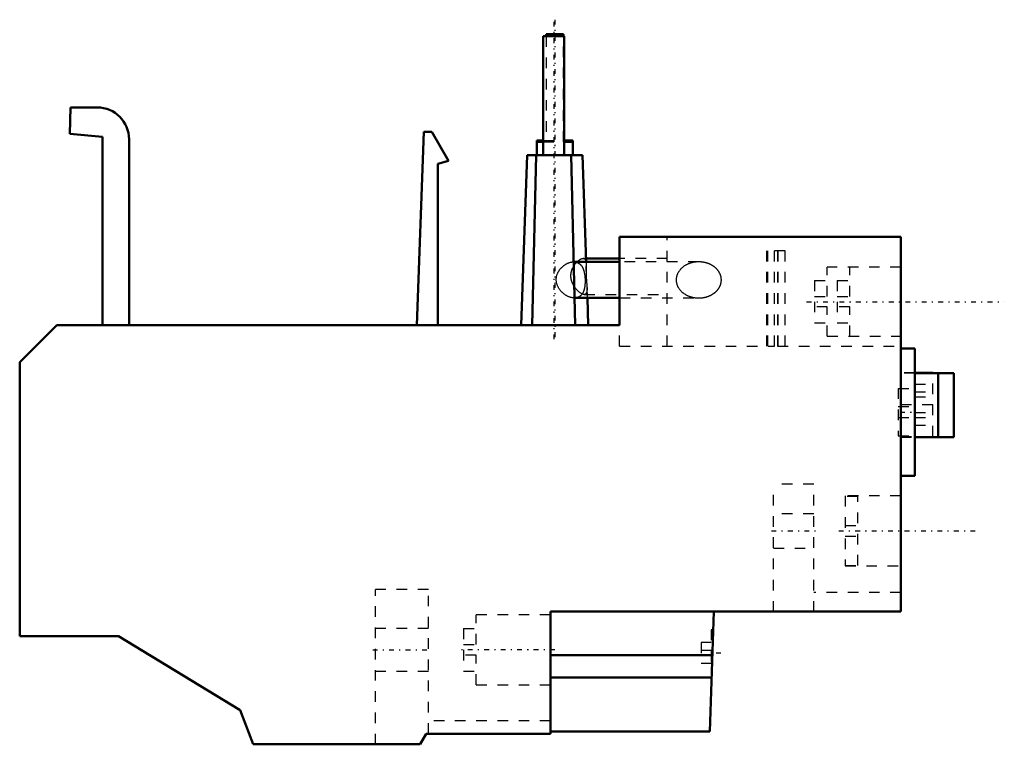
# Model space of a CAD drawing. Header units: millimetres. Extents: x 0 to 92.7, y -10.2 to 58.1.
import ezdxf

# ---------------------------------------------------------------- set-up
doc = ezdxf.new("R2010")
doc.units = ezdxf.units.MM
doc.linetypes.add('Center', pattern=[1.5, 0.45, -0.5, 0.05, -0.5])
doc.linetypes.add('Dashed', pattern=[2, 1, -1])
for name, color, linetype, lineweight in [('AM_0', 7, 'Continuous', 30), ('AM_3', 7, 'Dashed', 5), ('AM_7', 7, 'Center', 5)]:
    doc.layers.add(name, color=color, linetype=linetype, lineweight=lineweight)

msp = doc.modelspace()

# ---------------------------------------------------------------- linework, layer by layer
at = {"layer": 'AM_0', "color": 7, "linetype": 'Continuous', "lineweight": 50}
for p, q in [((49.585, 56.697), (49.585, 56.5)), ((49.585, 56.697), (51.215, 56.697)), ((51.215, 56.5), (51.215, 56.697)), ((49.3, 56.5), (49.3, 45.3)), ((49.3, 56.5), (51.3, 56.5)), ((49.585, 56.55), (51.215, 56.55)), ((51.3, 45.3), (51.3, 56.5)), ((4.714, 47.3), (4.801, 49.8)), ((4.801, 49.8), (7.301, 49.8)), ((7.801, 47.03), (4.714, 47.3)), ((37.417, 29.3), (38.052, 47.497)), ((38.052, 47.497), (38.824, 47.497)), ((38.824, 47.497), (40.4, 44.768)), ((7.801, 29.3), (7.801, 47.03)), ((10.301, 46.8), (10.301, 29.3)), ((48.7, 46.697), (48.7, 45.3)), ((48.7, 46.697), (49.299, 46.697)), ((48.7, 46.55), (49.299, 46.55)), ((51.301, 46.697), (52.1, 46.697)), ((51.301, 46.55), (52.1, 46.55)), ((52.1, 45.3), (52.1, 46.697)), ((40.4, 44.768), (39.4, 44.5)), ((47.798, 45.3), (47.24, 29.3)), ((47.798, 45.3), (48.648, 45.3)), ((48.65, 45.3), (48.27, 29.3)), ((48.65, 45.3), (53.002, 45.3)), ((52.33, 29.3), (51.95, 45.3)), ((53.352, 35.25), (53.002, 45.3)), ((39.4, 44.5), (39.4, 29.3)), ((56.5, 29.3), (56.5, 37.6)), ((56.5, 37.6), (83, 37.6)), ((83, 37.6), (83, 2.3)), ((56.5, 35.25), (52.189, 35.25)), ((56.5, 35.58), (53.341, 35.58)), ((52.27, 31.85), (56.5, 31.85)), ((53.56, 29.3), (53.471, 31.85)), ((0, 25.8), (3.5, 29.3)), ((3.5, 29.3), (56.5, 29.3)), ((84.3, 27.1), (83, 27.1)), ((84.3, 15.1), (84.3, 27.1)), ((0, 0), (0, 25.8)), ((86, 24.8), (84.3, 24.8)), ((88, 24.75), (84.3, 24.75)), ((86, 24.752), (86, 24.8)), ((86.5, 18.75), (86.5, 24.75)), ((88, 18.75), (88, 24.75)), ((84.3, 18.75), (88, 18.75)), ((83, 15.1), (84.3, 15.1)), ((50, 2.3), (50, -9.2)), ((83, 2.3), (50, 2.3)), ((65, -9), (65.395, 2.3)), ((9.3, 0), (0, 0)), ((20.771, -6.997), (9.3, 0)), ((50, -1.788), (65.252, -1.788)), ((50, -3.919), (65.177, -3.919)), ((22, -10.2), (20.771, -6.997)), ((38.3, -9.2), (37.723, -10.2)), ((50, -9.2), (38.3, -9.2)), ((50, -9), (65, -9)), ((37.723, -10.2), (22, -10.2))]:
    msp.add_line(p, q, dxfattribs=at)
msp.add_arc((7.301, 46.8), 3, 0, 90, dxfattribs=at)
at = {"layer": 'AM_3', "color": 6, "linetype": 'Dashed', "lineweight": 25}
for p, q in [((49.585, 56.5), (49.585, 46.55)), ((51.215, 46.55), (51.215, 56.5)), ((49.299, 46.697), (51.301, 46.697)), ((49.299, 46.55), (51.301, 46.55)), ((48.648, 45.3), (50.3, 45.3)), ((52.1, 45.3), (51.95, 45.3)), ((61, 27.3), (61, 37.6)), ((72.1, 36.3), (70.372, 36.3)), ((70.372, 27.3), (70.372, 36.3)), ((70.449, 36.3), (70.449, 27.3)), ((71.1, 27.3), (71.1, 36.3)), ((71.378, 36.3), (71.378, 27.3)), ((71.456, 27.3), (71.456, 36.3)), ((72.1, 27.3), (72.1, 36.3)), ((52.189, 35.25), (52.177, 35.25)), ((52.453, 35.212), (52.491, 35.25)), ((53.341, 35.58), (53.065, 35.58)), ((53.471, 31.85), (53.352, 35.25)), ((61, 35.58), (56.5, 35.58)), ((63.962, 35.25), (56.5, 35.25)), ((83, 34.75), (76.072, 34.75)), ((76.072, 32), (76.072, 34.75)), ((78.192, 32), (78.192, 34.75)), ((74.872, 33.5), (76.072, 33.5)), ((74.872, 33.5), (74.872, 29.5)), ((76.992, 33.5), (78.192, 33.5)), ((76.992, 33.5), (76.992, 29.5)), ((52.248, 31.85), (52.27, 31.85)), ((53.173, 32.18), (61, 32.18)), ((56.5, 31.85), (63.962, 31.85)), ((74.872, 32), (76.072, 32)), ((76.992, 32), (78.192, 32)), ((76.072, 31), (74.872, 31)), ((76.072, 28.25), (76.072, 31)), ((78.192, 31), (76.992, 31)), ((78.192, 28.25), (78.192, 31)), ((56.5, 27.3), (56.5, 29.3)), ((74.872, 29.5), (76.072, 29.5)), ((76.992, 29.5), (78.192, 29.5)), ((76.072, 28.25), (83, 28.25)), ((56.5, 27.3), (71.1, 27.3)), ((71.378, 27.3), (83, 27.3)), ((84.3, 24.8), (83, 24.8)), ((84.3, 24.75), (83, 24.75)), ((86, 18.8), (86, 24.752)), ((82.753, 23.335), (84.3, 23.335)), ((82.753, 23.335), (82.753, 18.865)), ((84.31, 23.745), (86, 23.745)), ((84.31, 23.745), (84.31, 19.855)), ((84.31, 23.016), (86, 23.016)), ((84.31, 22.528), (86, 22.528)), ((82.753, 21.615), (84.3, 21.615)), ((83, 21.8), (86, 21.8)), ((82.753, 20.585), (84.3, 20.585)), ((84.31, 21.072), (86, 21.072)), ((84.31, 20.584), (86, 20.584)), ((84.31, 19.855), (86, 19.855)), ((82.753, 18.865), (84.3, 18.865)), ((83, 18.8), (86, 18.8)), ((83, 18.75), (84.3, 18.75)), ((71, 2.3), (71, 14.3)), ((74.8, 14.3), (71, 14.3)), ((74.8, 2.3), (74.8, 14.3)), ((83, 13.2), (77.75, 13.2)), ((77.75, 13.2), (77.75, 6.6)), ((78.95, 13.162), (77.75, 13.162)), ((78.95, 6.638), (78.95, 13.162)), ((74.8, 11.527), (71, 11.527)), ((77.75, 10.4), (78.95, 10.4)), ((77.75, 9.4), (78.95, 9.4)), ((71, 8.273), (74.8, 8.273)), ((77.75, 6.638), (78.95, 6.638)), ((77.75, 6.6), (83, 6.6)), ((38.5, 4.4), (33.5, 4.4)), ((33.5, -10.2), (33.5, 4.4)), ((38.5, -9.2), (38.5, 4.4)), ((83, 4.1), (74.8, 4.1)), ((50, 2), (43, 2)), ((43, -0.8), (43, 2)), ((38.5, 0.7), (33.5, 0.7)), ((41.8, 0.7), (43, 0.7)), ((41.8, 0.7), (41.8, -3.3)), ((65.335, 0.6), (65.141, 0.6)), ((65.141, 0.6), (65.141, -3.8)), ((41.8, -0.8), (43, -0.8)), ((65.141, -0.6), (64.191, -0.6)), ((64.191, -0.6), (64.191, -2.6)), ((43, -1.8), (41.8, -1.8)), ((43, -4.6), (43, -1.8)), ((65.141, -1.35), (64.191, -1.35)), ((65.141, -1.85), (64.191, -1.85)), ((65.141, -2.6), (64.191, -2.6)), ((33.5, -3.3), (38.5, -3.3)), ((41.8, -3.3), (43, -3.3)), ((43, -4.6), (50, -4.6)), ((50, -3.92), (65.177, -3.92)), ((65.141, -3.8), (65.182, -3.8)), ((50, -8), (38.5, -8))]:
    msp.add_line(p, q, dxfattribs=at)
for points in [[(52.248, 31.85), (52.229, 31.85), (52.189, 31.852), (52.149, 31.854), (52.128, 31.856), (52.108, 31.859), (52.066, 31.865), (52.024, 31.872), (51.981, 31.881), (51.938, 31.891), (51.895, 31.902), (51.874, 31.909), (51.852, 31.916), (51.808, 31.93), (51.764, 31.946), (51.721, 31.964), (51.677, 31.982), (51.634, 32.003), (51.612, 32.013), (51.59, 32.024), (51.547, 32.047), (51.505, 32.071), (51.483, 32.083), (51.462, 32.096), (51.421, 32.122), (51.379, 32.149), (51.359, 32.163), (51.339, 32.177), (51.299, 32.207), (51.26, 32.237), (51.221, 32.268), (51.184, 32.299), (51.147, 32.331), (51.13, 32.348), (51.112, 32.364), (51.077, 32.398), (51.043, 32.433), (51.009, 32.469), (50.975, 32.506), (50.943, 32.545), (50.927, 32.564), (50.911, 32.584), (50.88, 32.624), (50.85, 32.666), (50.821, 32.708), (50.793, 32.751), (50.766, 32.795), (50.753, 32.817), (50.74, 32.84), (50.716, 32.885), (50.693, 32.931), (50.671, 32.978), (50.651, 33.025), (50.632, 33.073), (50.624, 33.097), (50.615, 33.121), (50.6, 33.169), (50.586, 33.218), (50.574, 33.267), (50.564, 33.316), (50.555, 33.366), (50.552, 33.39), (50.548, 33.415), (50.543, 33.464), (50.54, 33.514), (50.539, 33.538), (50.538, 33.563), (50.538, 33.611), (50.54, 33.66), (50.542, 33.685), (50.544, 33.71), (50.549, 33.759), (50.556, 33.809), (50.565, 33.858), (50.575, 33.907), (50.588, 33.957), (50.594, 33.981), (50.602, 34.005), (50.617, 34.054), (50.635, 34.102), (50.654, 34.15), (50.674, 34.197), (50.696, 34.243), (50.708, 34.266), (50.72, 34.289), (50.745, 34.334), (50.771, 34.378), (50.798, 34.421), (50.827, 34.463), (50.857, 34.505), (50.872, 34.525), (50.887, 34.545), (50.919, 34.584), (50.951, 34.623), (50.984, 34.66), (51.018, 34.696), (51.052, 34.73), (51.069, 34.747), (51.087, 34.764), (51.122, 34.796), (51.158, 34.828), (51.196, 34.859), (51.234, 34.89), (51.273, 34.919), (51.293, 34.934), (51.313, 34.948), (51.353, 34.975), (51.395, 35.002), (51.415, 35.015), (51.436, 35.027), (51.478, 35.051), (51.521, 35.074), (51.542, 35.085), (51.564, 35.096), (51.607, 35.116), (51.65, 35.135), (51.694, 35.153), (51.737, 35.169), (51.781, 35.184), (51.803, 35.191), (51.824, 35.197), (51.867, 35.209), (51.91, 35.219), (51.953, 35.228), (51.995, 35.235), (52.036, 35.241), (52.057, 35.244), (52.077, 35.246), (52.118, 35.248), (52.157, 35.25), (52.177, 35.25)], [(52.177, 35.25), (52.186, 35.25), (52.205, 35.25), (52.225, 35.249), (52.234, 35.248), (52.244, 35.248), (52.262, 35.247), (52.281, 35.245), (52.3, 35.243), (52.319, 35.24), (52.337, 35.237), (52.347, 35.236), (52.356, 35.234), (52.374, 35.231), (52.393, 35.227), (52.411, 35.223), (52.429, 35.218), (52.446, 35.213), (52.455, 35.21), (52.464, 35.208), (52.482, 35.202), (52.499, 35.196), (52.508, 35.193), (52.516, 35.19), (52.533, 35.183), (52.55, 35.176), (52.559, 35.172), (52.567, 35.168), (52.583, 35.16), (52.6, 35.152), (52.616, 35.144), (52.632, 35.135), (52.647, 35.126), (52.655, 35.121), (52.663, 35.116), (52.678, 35.106), (52.693, 35.096), (52.708, 35.086), (52.722, 35.075), (52.737, 35.064), (52.744, 35.058), (52.751, 35.052), (52.765, 35.041), (52.778, 35.029), (52.792, 35.016), (52.805, 35.004), (52.818, 34.991), (52.824, 34.984), (52.831, 34.978), (52.843, 34.964), (52.855, 34.951), (52.867, 34.937), (52.879, 34.923), (52.891, 34.909), (52.896, 34.901), (52.902, 34.894), (52.913, 34.879), (52.924, 34.864), (52.935, 34.849), (52.945, 34.834), (52.955, 34.818), (52.96, 34.81), (52.965, 34.803), (52.974, 34.787), (52.984, 34.771), (52.988, 34.763), (52.993, 34.754), (53.002, 34.738), (53.011, 34.721), (53.015, 34.713), (53.02, 34.704), (53.028, 34.687), (53.037, 34.669), (53.045, 34.651), (53.053, 34.633), (53.061, 34.615), (53.065, 34.605), (53.069, 34.596), (53.077, 34.577), (53.084, 34.558), (53.091, 34.538), (53.099, 34.518), (53.106, 34.498), (53.109, 34.488), (53.112, 34.478), (53.119, 34.457), (53.126, 34.436), (53.132, 34.415), (53.138, 34.394), (53.144, 34.373), (53.147, 34.362), (53.15, 34.351), (53.156, 34.329), (53.161, 34.307), (53.166, 34.285), (53.172, 34.263), (53.177, 34.24), (53.179, 34.229), (53.181, 34.218), (53.186, 34.195), (53.191, 34.172), (53.195, 34.148), (53.199, 34.125), (53.203, 34.102), (53.205, 34.09), (53.207, 34.078), (53.211, 34.054), (53.214, 34.031), (53.216, 34.019), (53.218, 34.007), (53.221, 33.983), (53.224, 33.959), (53.225, 33.947), (53.227, 33.935), (53.23, 33.91), (53.232, 33.886), (53.235, 33.862), (53.237, 33.838), (53.239, 33.813), (53.24, 33.801), (53.241, 33.789), (53.243, 33.765), (53.245, 33.74), (53.247, 33.716), (53.248, 33.692), (53.249, 33.668), (53.25, 33.656), (53.251, 33.644), (53.252, 33.62), (53.253, 33.595), (53.253, 33.584)], [(52.491, 35.25), (52.508, 35.267), (52.542, 35.301), (52.577, 35.332), (52.595, 35.348), (52.612, 35.362), (52.647, 35.391), (52.682, 35.417), (52.716, 35.442), (52.751, 35.465), (52.784, 35.486), (52.801, 35.496), (52.818, 35.505), (52.85, 35.521), (52.882, 35.536), (52.913, 35.549), (52.943, 35.559), (52.972, 35.567), (52.986, 35.571), (53, 35.574), (53.027, 35.578), (53.053, 35.58), (53.065, 35.58)], [(53.065, 35.58), (53.081, 35.58), (53.113, 35.576), (53.142, 35.569), (53.156, 35.564), (53.17, 35.558), (53.196, 35.543), (53.22, 35.525), (53.242, 35.503), (53.262, 35.478), (53.28, 35.449), (53.288, 35.433), (53.295, 35.416), (53.309, 35.381), (53.321, 35.342), (53.331, 35.3), (53.34, 35.256), (53.347, 35.21), (53.35, 35.186), (53.352, 35.161), (53.356, 35.111), (53.359, 35.058), (53.36, 35.031)], [(63.962, 35.25), (63.932, 35.25), (63.87, 35.248), (63.808, 35.246), (63.777, 35.244), (63.746, 35.241), (63.685, 35.235), (63.623, 35.228), (63.562, 35.22), (63.502, 35.21), (63.441, 35.198), (63.412, 35.192), (63.382, 35.186), (63.322, 35.171), (63.264, 35.156), (63.205, 35.139), (63.148, 35.121), (63.091, 35.101), (63.063, 35.091), (63.035, 35.08), (62.98, 35.058), (62.925, 35.034), (62.898, 35.022), (62.871, 35.01), (62.819, 34.984), (62.767, 34.957), (62.742, 34.943), (62.716, 34.928), (62.667, 34.899), (62.618, 34.868), (62.571, 34.836), (62.524, 34.803), (62.479, 34.769), (62.457, 34.752), (62.436, 34.734), (62.393, 34.699), (62.352, 34.662), (62.312, 34.624), (62.274, 34.585), (62.237, 34.545), (62.219, 34.525), (62.201, 34.505), (62.167, 34.463), (62.135, 34.421), (62.104, 34.378), (62.074, 34.335), (62.047, 34.291), (62.033, 34.268), (62.02, 34.246), (61.996, 34.201), (61.973, 34.155), (61.952, 34.108), (61.932, 34.061), (61.915, 34.014), (61.906, 33.99), (61.899, 33.966), (61.884, 33.918), (61.872, 33.87), (61.861, 33.821), (61.852, 33.772), (61.845, 33.723), (61.842, 33.698), (61.839, 33.674), (61.836, 33.624), (61.834, 33.575), (61.834, 33.55), (61.834, 33.525), (61.836, 33.476), (61.839, 33.426), (61.842, 33.402), (61.845, 33.377), (61.852, 33.328), (61.861, 33.279), (61.872, 33.23), (61.884, 33.182), (61.899, 33.134), (61.906, 33.11), (61.915, 33.086), (61.932, 33.039), (61.952, 32.992), (61.973, 32.945), (61.996, 32.899), (62.02, 32.854), (62.033, 32.832), (62.047, 32.809), (62.074, 32.765), (62.104, 32.722), (62.135, 32.679), (62.167, 32.637), (62.201, 32.595), (62.219, 32.575), (62.237, 32.555), (62.274, 32.515), (62.312, 32.476), (62.352, 32.438), (62.393, 32.401), (62.436, 32.366), (62.457, 32.348), (62.479, 32.331), (62.524, 32.297), (62.571, 32.264), (62.618, 32.232), (62.667, 32.201), (62.716, 32.172), (62.742, 32.157), (62.767, 32.143), (62.819, 32.116), (62.871, 32.09), (62.898, 32.078), (62.925, 32.066), (62.98, 32.042), (63.035, 32.02), (63.063, 32.009), (63.091, 31.999), (63.148, 31.979), (63.205, 31.961), (63.264, 31.944), (63.322, 31.929), (63.382, 31.914), (63.412, 31.908), (63.441, 31.902), (63.502, 31.89), (63.562, 31.88), (63.623, 31.872), (63.685, 31.865), (63.746, 31.859), (63.777, 31.856), (63.808, 31.854), (63.87, 31.852), (63.932, 31.85), (63.962, 31.85)], [(66.091, 33.55), (66.091, 33.562), (66.091, 33.587), (66.09, 33.612), (66.089, 33.624), (66.088, 33.637), (66.087, 33.661), (66.084, 33.686), (66.082, 33.71), (66.078, 33.735), (66.075, 33.76), (66.073, 33.772), (66.071, 33.784), (66.066, 33.809), (66.061, 33.833), (66.056, 33.857), (66.05, 33.882), (66.044, 33.906), (66.041, 33.918), (66.037, 33.93), (66.03, 33.954), (66.023, 33.978), (66.019, 33.99), (66.015, 34.002), (66.006, 34.026), (65.997, 34.049), (65.993, 34.061), (65.988, 34.073), (65.978, 34.096), (65.968, 34.12), (65.957, 34.143), (65.946, 34.166), (65.935, 34.189), (65.929, 34.201), (65.923, 34.212), (65.911, 34.235), (65.898, 34.257), (65.885, 34.28), (65.872, 34.302), (65.858, 34.324), (65.851, 34.335), (65.843, 34.346), (65.829, 34.368), (65.814, 34.389), (65.798, 34.411), (65.782, 34.432), (65.766, 34.453), (65.758, 34.463), (65.749, 34.474), (65.732, 34.494), (65.715, 34.515), (65.697, 34.535), (65.679, 34.555), (65.661, 34.575), (65.651, 34.585), (65.642, 34.595), (65.623, 34.614), (65.603, 34.633), (65.583, 34.652), (65.563, 34.671), (65.542, 34.689), (65.532, 34.699), (65.521, 34.708), (65.5, 34.726), (65.479, 34.743), (65.468, 34.752), (65.457, 34.761), (65.434, 34.778), (65.412, 34.795), (65.401, 34.803), (65.389, 34.812), (65.366, 34.828), (65.343, 34.844), (65.319, 34.86), (65.295, 34.876), (65.271, 34.891), (65.258, 34.899), (65.246, 34.906), (65.221, 34.921), (65.196, 34.935), (65.171, 34.95), (65.145, 34.963), (65.119, 34.977), (65.106, 34.984), (65.093, 34.99), (65.067, 35.003), (65.04, 35.016), (65.013, 35.028), (64.986, 35.04), (64.959, 35.052), (64.945, 35.058), (64.932, 35.064), (64.904, 35.075), (64.876, 35.085), (64.848, 35.096), (64.82, 35.106), (64.791, 35.116), (64.777, 35.121), (64.763, 35.125), (64.734, 35.134), (64.705, 35.143), (64.676, 35.152), (64.647, 35.16), (64.617, 35.168), (64.603, 35.171), (64.588, 35.175), (64.558, 35.182), (64.528, 35.189), (64.513, 35.192), (64.498, 35.195), (64.468, 35.201), (64.438, 35.207), (64.423, 35.21), (64.408, 35.212), (64.378, 35.217), (64.347, 35.222), (64.317, 35.226), (64.286, 35.23), (64.256, 35.234), (64.24, 35.235), (64.225, 35.237), (64.194, 35.24), (64.163, 35.242), (64.055, 35.248), (63.962, 35.25)], [(52.244, 32.921), (52.215, 32.968), (52.158, 33.066), (52.105, 33.169), (52.081, 33.222), (52.077, 33.231), (52.069, 33.248), (52.061, 33.266), (52.058, 33.275), (52.054, 33.284), (52.047, 33.302), (52.04, 33.321), (52.033, 33.339), (52.026, 33.357), (52.02, 33.376), (52.016, 33.385), (52.013, 33.394), (52.007, 33.413), (52.001, 33.432), (51.995, 33.45), (51.99, 33.469), (51.984, 33.488), (51.982, 33.497), (51.979, 33.507), (51.974, 33.526), (51.97, 33.545), (51.965, 33.564), (51.961, 33.583), (51.957, 33.602), (51.955, 33.611), (51.953, 33.621), (51.949, 33.64), (51.946, 33.659), (51.942, 33.678), (51.939, 33.697), (51.937, 33.716), (51.935, 33.726), (51.934, 33.736), (51.932, 33.755), (51.93, 33.774), (51.928, 33.793), (51.926, 33.812), (51.925, 33.831), (51.924, 33.841), (51.924, 33.85), (51.923, 33.869), (51.922, 33.888), (51.922, 33.898), (51.921, 33.907), (51.921, 33.926), (51.921, 33.945), (51.921, 33.954), (51.921, 33.964), (51.921, 33.983), (51.922, 34.002), (51.923, 34.021), (51.924, 34.04), (51.925, 34.059), (51.926, 34.069), (51.927, 34.079), (51.928, 34.098), (51.93, 34.117), (51.933, 34.136), (51.935, 34.155), (51.938, 34.175), (51.939, 34.184), (51.94, 34.194), (51.944, 34.213), (51.947, 34.232), (51.95, 34.251), (51.954, 34.27), (51.958, 34.289), (51.96, 34.299), (51.962, 34.308), (51.967, 34.327), (51.971, 34.346), (51.976, 34.365), (51.981, 34.383), (51.987, 34.402), (51.989, 34.411), (51.992, 34.421), (51.998, 34.439), (52.004, 34.458), (52.01, 34.476), (52.016, 34.494), (52.022, 34.513), (52.026, 34.522), (52.029, 34.531), (52.036, 34.549), (52.043, 34.567), (52.046, 34.576), (52.05, 34.585), (52.057, 34.602), (52.065, 34.62), (52.068, 34.629), (52.072, 34.637), (52.08, 34.655), (52.088, 34.672), (52.117, 34.732), (52.17, 34.83), (52.198, 34.877)], [(52.198, 34.877), (52.205, 34.887), (52.218, 34.908), (52.232, 34.929), (52.238, 34.94), (52.245, 34.95), (52.259, 34.97), (52.273, 34.99), (52.287, 35.009), (52.301, 35.028), (52.315, 35.047), (52.322, 35.056), (52.329, 35.065), (52.343, 35.084), (52.357, 35.101), (52.371, 35.119), (52.386, 35.136), (52.401, 35.153), (52.408, 35.162), (52.416, 35.17), (52.43, 35.187), (52.446, 35.203), (52.453, 35.212)], [(53.36, 35.031), (53.361, 35.007), (53.362, 34.956), (53.362, 34.904), (53.362, 34.876), (53.362, 34.849), (53.362, 34.792), (53.361, 34.734), (53.359, 34.674), (53.358, 34.612), (53.357, 34.549), (53.356, 34.517), (53.355, 34.485), (53.354, 34.419), (53.353, 34.353), (53.353, 34.286), (53.353, 34.218), (53.353, 34.15), (53.353, 34.116), (53.354, 34.083), (53.355, 34.015), (53.357, 33.947), (53.358, 33.914)], [(53.253, 33.584), (53.253, 33.571), (53.254, 33.546), (53.255, 33.521), (53.255, 33.509), (53.255, 33.496), (53.255, 33.471), (53.255, 33.446), (53.255, 33.421), (53.255, 33.396), (53.255, 33.371), (53.255, 33.358), (53.254, 33.346), (53.254, 33.321), (53.253, 33.296), (53.252, 33.271), (53.251, 33.246), (53.25, 33.221), (53.249, 33.208), (53.248, 33.196), (53.247, 33.171), (53.245, 33.146), (53.244, 33.134), (53.243, 33.122), (53.241, 33.097), (53.239, 33.073), (53.237, 33.06), (53.236, 33.048), (53.233, 33.024), (53.231, 33), (53.228, 32.976), (53.225, 32.952), (53.221, 32.929), (53.22, 32.917), (53.218, 32.905), (53.214, 32.882), (53.21, 32.859), (53.206, 32.836), (53.202, 32.813), (53.198, 32.79), (53.195, 32.779), (53.193, 32.768), (53.188, 32.746), (53.183, 32.724), (53.178, 32.702), (53.173, 32.681), (53.167, 32.659), (53.164, 32.649), (53.161, 32.638), (53.155, 32.618), (53.149, 32.597), (53.143, 32.577), (53.136, 32.557), (53.13, 32.537), (53.126, 32.527), (53.123, 32.517), (53.116, 32.498), (53.109, 32.479), (53.101, 32.46), (53.094, 32.442), (53.086, 32.424), (53.082, 32.415), (53.078, 32.406), (53.07, 32.389), (53.061, 32.372), (53.057, 32.363), (53.053, 32.355), (53.044, 32.338), (53.035, 32.321), (53.031, 32.313), (53.026, 32.305), (53.017, 32.289), (53.007, 32.273), (52.997, 32.257), (52.987, 32.241), (52.976, 32.226), (52.971, 32.218), (52.966, 32.21), (52.955, 32.195), (52.943, 32.181), (52.932, 32.166), (52.92, 32.152), (52.908, 32.138), (52.902, 32.131), (52.895, 32.124), (52.883, 32.111), (52.87, 32.097), (52.857, 32.084), (52.843, 32.072), (52.83, 32.059), (52.823, 32.053), (52.816, 32.047), (52.802, 32.036), (52.787, 32.024), (52.773, 32.013), (52.758, 32.002), (52.743, 31.992), (52.735, 31.987), (52.727, 31.982), (52.712, 31.972), (52.696, 31.963), (52.68, 31.954), (52.663, 31.945), (52.647, 31.937), (52.638, 31.933), (52.63, 31.929), (52.613, 31.922), (52.596, 31.914), (52.587, 31.911), (52.578, 31.908), (52.561, 31.901), (52.543, 31.895), (52.534, 31.892), (52.525, 31.889), (52.507, 31.884), (52.489, 31.879), (52.47, 31.875), (52.451, 31.871), (52.433, 31.867), (52.423, 31.865), (52.414, 31.863), (52.395, 31.86), (52.375, 31.858), (52.356, 31.856), (52.337, 31.854), (52.317, 31.852), (52.307, 31.852), (52.298, 31.851), (52.278, 31.85), (52.258, 31.85), (52.248, 31.85)], [(53.358, 33.914), (53.359, 33.879), (53.362, 33.81), (53.366, 33.741), (53.367, 33.706), (53.37, 33.671), (53.374, 33.602), (53.379, 33.533), (53.384, 33.464), (53.39, 33.396), (53.396, 33.329), (53.399, 33.296), (53.402, 33.264), (53.408, 33.199), (53.413, 33.136), (53.419, 33.074), (53.424, 33.014), (53.428, 32.955), (53.43, 32.927), (53.432, 32.899), (53.436, 32.844), (53.438, 32.792), (53.439, 32.766)], [(63.962, 31.85), (64.055, 31.852), (64.163, 31.858), (64.194, 31.86), (64.225, 31.863), (64.24, 31.865), (64.256, 31.866), (64.286, 31.87), (64.317, 31.874), (64.347, 31.878), (64.378, 31.883), (64.408, 31.888), (64.423, 31.89), (64.438, 31.893), (64.468, 31.899), (64.498, 31.905), (64.513, 31.908), (64.528, 31.911), (64.558, 31.918), (64.588, 31.925), (64.603, 31.929), (64.617, 31.932), (64.647, 31.94), (64.676, 31.948), (64.705, 31.957), (64.734, 31.966), (64.763, 31.975), (64.777, 31.979), (64.791, 31.984), (64.82, 31.994), (64.848, 32.004), (64.876, 32.015), (64.904, 32.025), (64.932, 32.036), (64.945, 32.042), (64.959, 32.048), (64.986, 32.06), (65.013, 32.072), (65.04, 32.084), (65.067, 32.097), (65.093, 32.11), (65.106, 32.116), (65.119, 32.123), (65.145, 32.137), (65.171, 32.15), (65.196, 32.165), (65.221, 32.179), (65.246, 32.194), (65.258, 32.201), (65.271, 32.209), (65.295, 32.224), (65.319, 32.24), (65.343, 32.256), (65.366, 32.272), (65.389, 32.288), (65.401, 32.297), (65.412, 32.305), (65.434, 32.322), (65.457, 32.339), (65.468, 32.348), (65.479, 32.357), (65.5, 32.374), (65.521, 32.392), (65.532, 32.401), (65.542, 32.411), (65.563, 32.429), (65.583, 32.448), (65.603, 32.467), (65.623, 32.486), (65.642, 32.505), (65.651, 32.515), (65.661, 32.525), (65.679, 32.545), (65.697, 32.565), (65.715, 32.585), (65.732, 32.606), (65.749, 32.626), (65.758, 32.637), (65.766, 32.647), (65.782, 32.668), (65.798, 32.689), (65.814, 32.711), (65.829, 32.732), (65.843, 32.754), (65.851, 32.765), (65.858, 32.776), (65.872, 32.798), (65.885, 32.82), (65.898, 32.843), (65.911, 32.865), (65.923, 32.888), (65.929, 32.899), (65.935, 32.911), (65.946, 32.934), (65.957, 32.957), (65.968, 32.98), (65.978, 33.004), (65.988, 33.027), (65.993, 33.039), (65.997, 33.051), (66.006, 33.074), (66.015, 33.098), (66.019, 33.11), (66.023, 33.122), (66.03, 33.146), (66.037, 33.17), (66.041, 33.182), (66.044, 33.194), (66.05, 33.218), (66.056, 33.243), (66.061, 33.267), (66.066, 33.291), (66.071, 33.316), (66.073, 33.328), (66.075, 33.34), (66.078, 33.365), (66.082, 33.39), (66.084, 33.414), (66.087, 33.439), (66.088, 33.463), (66.089, 33.476), (66.09, 33.488), (66.091, 33.513), (66.091, 33.538), (66.091, 33.55)], [(52.979, 32.227), (52.96, 32.236), (52.921, 32.256), (52.88, 32.279), (52.86, 32.291), (52.839, 32.304), (52.797, 32.332), (52.754, 32.363), (52.711, 32.396), (52.668, 32.432), (52.625, 32.47), (52.604, 32.49), (52.582, 32.51), (52.54, 32.552), (52.498, 32.595), (52.457, 32.64), (52.417, 32.687), (52.378, 32.735), (52.359, 32.76), (52.339, 32.785), (52.301, 32.838), (52.263, 32.893), (52.244, 32.921)], [(53.439, 32.766), (53.44, 32.737), (53.441, 32.682), (53.44, 32.629), (53.44, 32.603), (53.438, 32.577), (53.435, 32.528), (53.429, 32.481), (53.422, 32.436), (53.412, 32.395), (53.4, 32.357), (53.394, 32.339), (53.386, 32.322), (53.37, 32.291), (53.351, 32.263), (53.33, 32.239), (53.306, 32.22), (53.28, 32.204), (53.266, 32.197), (53.252, 32.192), (53.222, 32.184), (53.19, 32.18), (53.173, 32.18)], [(53.173, 32.18), (53.168, 32.18), (53.159, 32.18), (53.149, 32.181), (53.144, 32.181), (53.14, 32.182), (53.13, 32.183), (53.119, 32.184), (53.109, 32.186), (53.099, 32.188), (53.088, 32.19), (53.083, 32.192), (53.077, 32.193), (53.066, 32.196), (53.055, 32.199), (53.044, 32.203), (53.032, 32.207), (53.021, 32.211), (53.015, 32.213), (53.009, 32.215), (52.997, 32.22), (52.985, 32.225), (52.979, 32.227)]]:
    msp.add_lwpolyline(points, dxfattribs=at)
at = {"layer": 'AM_7', "color": 4, "linetype": 'Center', "lineweight": 25}
for p, q in [((50.3, 57.862), (50.3, 27.887)), ((50.4, 58.067), (50.4, 27.93)), ((74.122, 31.5), (92.742, 31.5)), ((82.935, 21.1), (84.365, 21.1)), ((70.81, 9.9), (74.99, 9.9)), ((77.15, 9.9), (90.35, 9.9)), ((33.25, -1.3), (38.75, -1.3)), ((50.41, -1.3), (41.39, -1.3)), ((66.043, -1.6), (65.098, -1.6))]:
    msp.add_line(p, q, dxfattribs=at)

doc.saveas('drawing.dxf')
